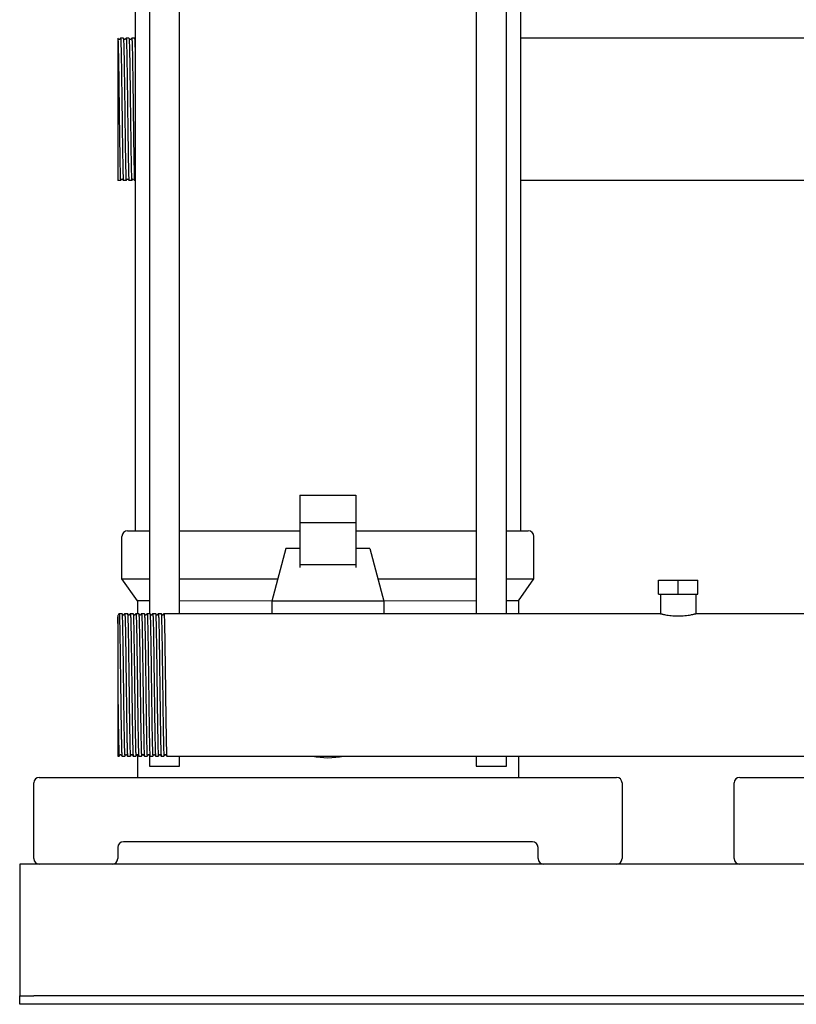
# Model space of a CAD drawing. Header units: millimetres. Extents: x 16 to 1414, y 11 to 1176.
# Tile 1 of 6: x 21 to 298, y 11 to 363. Entities that reach past the tile are written whole.
import ezdxf

# ---------------------------------------------------------------- set-up
doc = ezdxf.new("R2010")
doc.units = ezdxf.units.MM

msp = doc.modelspace()

# ---------------------------------------------------------------- linework, layer by layer
at = {"color": 7, "linetype": 'Continuous', "lineweight": 25}
for p, q in [((61.81, 498.41), (61.81, 180.41)), ((66.84, 498.41), (66.84, 150.81)), ((77.6, 150.81), (77.6, 498.41)), ((183.51, 498.41), (183.51, 150.81)), ((194.27, 150.81), (194.27, 498.41)), ((199.31, 498.41), (199.31, 180.41)), ((55.56, 356.21), (55.56, 305.42)), ((56.55, 356.21), (56.56, 356.21)), ((57.56, 356.21), (56.56, 356.21)), ((58.55, 356.21), (58.56, 356.21)), ((59.56, 356.21), (58.56, 356.21)), ((60.55, 356.21), (60.56, 356.21)), ((61.56, 356.21), (60.56, 356.21)), ((311.81, 356.21), (199.31, 356.21)), ((56.56, 305.41), (55.56, 305.41)), ((56.56, 305.41), (56.56, 305.42)), ((58.56, 305.41), (57.56, 305.41)), ((58.56, 305.41), (58.56, 305.42)), ((60.56, 305.41), (59.56, 305.41)), ((60.56, 305.41), (60.56, 305.42)), ((61.81, 305.41), (61.56, 305.41)), ((311.81, 305.41), (199.31, 305.41)), ((120.56, 193.1), (120.56, 183.22)), ((120.56, 193.1), (140.56, 193.1)), ((140.56, 193.1), (140.56, 183.22)), ((120.56, 183.22), (120.56, 168.2)), ((140.56, 183.22), (120.56, 183.22)), ((140.56, 183.22), (140.56, 168.2)), ((59.06, 180.41), (66.84, 180.41)), ((77.6, 180.41), (120.56, 180.41)), ((140.56, 180.41), (183.51, 180.41)), ((194.27, 180.41), (202.06, 180.41)), ((57.06, 163.27), (57.06, 178.41)), ((204.06, 163.27), (204.06, 178.41)), ((115.56, 174.06), (110.56, 155.31)), ((120.56, 174.06), (115.56, 174.06)), ((145.56, 174.06), (140.56, 174.06)), ((145.56, 174.06), (150.56, 155.31)), ((140.56, 168.2), (120.56, 168.2)), ((120.56, 168.2), (120.56, 167.25)), ((140.56, 168.2), (140.56, 167.25)), ((57.06, 163.27), (66.84, 163.27)), ((62.56, 155.41), (57.06, 163.27)), ((77.6, 163.27), (112.68, 163.27)), ((148.44, 163.27), (183.51, 163.27)), ((194.27, 163.27), (204.06, 163.27)), ((198.56, 155.41), (204.06, 163.27)), ((248.56, 157.81), (248.56, 162.81)), ((248.56, 162.81), (255.56, 162.81)), ((255.56, 157.81), (255.56, 162.81)), ((255.56, 162.81), (262.56, 162.81)), ((262.56, 157.81), (262.56, 162.81)), ((66.84, 155.41), (62.56, 155.41)), ((62.56, 155.41), (62.56, 150.81)), ((110.56, 155.31), (77.6, 155.41)), ((110.56, 155.31), (110.56, 150.81)), ((150.56, 155.31), (110.56, 155.31)), ((183.51, 155.41), (150.56, 155.31)), ((150.56, 155.31), (150.56, 150.81)), ((198.56, 155.41), (194.27, 155.41)), ((198.56, 155.41), (198.56, 150.81)), ((248.56, 157.81), (255.56, 157.81)), ((249.21, 157.81), (249.21, 150.81)), ((255.56, 157.81), (262.56, 157.81)), ((261.91, 157.81), (261.91, 150.81)), ((57.06, 150.81), (56.06, 150.81)), ((59.06, 150.81), (58.06, 150.81)), ((61.06, 150.81), (60.06, 150.81)), ((63.06, 150.81), (62.06, 150.81)), ((65.06, 150.81), (64.06, 150.81)), ((67.06, 150.81), (66.06, 150.81)), ((69.06, 150.81), (68.06, 150.81)), ((71.06, 150.81), (70.06, 150.81)), ((73.06, 150.81), (72.06, 150.81)), ((74.06, 150.81), (73.06, 150.81)), ((249.21, 150.81), (74.06, 150.81)), ((445.56, 150.81), (261.91, 150.81)), ((55.56, 125.3), (55.56, 100.01)), ((55.56, 100.01), (56.06, 100.01)), ((57.06, 100.01), (58.06, 100.01)), ((59.06, 100.01), (60.06, 100.01)), ((61.06, 100.01), (62.06, 100.01)), ((62.56, 100.54), (62.56, 92.41)), ((63.06, 100.01), (64.06, 100.01)), ((65.06, 100.01), (66.06, 100.01)), ((66.84, 100.3), (66.84, 96.41)), ((67.06, 100.01), (68.06, 100.01)), ((69.06, 100.01), (70.06, 100.01)), ((71.06, 100.01), (72.06, 100.01)), ((73.06, 100.01), (445.56, 100.01)), ((77.6, 96.41), (77.6, 100.01)), ((183.51, 100.01), (183.51, 96.41)), ((194.27, 96.41), (194.27, 100.01)), ((198.56, 100.01), (198.56, 92.41)), ((66.84, 96.41), (75.4, 96.41)), ((75.4, 96.41), (77.6, 96.41)), ((183.51, 96.41), (185.71, 96.41)), ((185.71, 96.41), (194.27, 96.41)), ((27.56, 92.41), (38.56, 92.41)), ((38.56, 92.41), (222.56, 92.41)), ((222.56, 92.41), (233.56, 92.41)), ((277.56, 92.41), (288.56, 92.41)), ((288.56, 92.41), (472.56, 92.41)), ((25.56, 63.41), (25.56, 90.41)), ((235.56, 90.41), (235.56, 63.41)), ((275.56, 63.41), (275.56, 90.41)), ((55.56, 67.41), (55.56, 63.41)), ((203.56, 69.41), (57.56, 69.41)), ((205.56, 63.41), (205.56, 67.41)), ((540.56, 61.41), (20.56, 61.41)), ((20.56, 61.41), (20.56, 56.41)), ((20.56, 56.41), (20.56, 16.41)), ((20.56, 16.41), (20.56, 14.41)), ((20.56, 11.41), (20.56, 14.41)), ((20.56, 14.41), (25.56, 14.41)), ((535.56, 14.41), (25.56, 14.41)), ((25.56, 11.41), (20.56, 11.41)), ((535.56, 11.41), (25.56, 11.41))]:
    msp.add_line(p, q, dxfattribs=at)
for centre, radius, start, end in [((59.06, 178.41), 2, 90, 180), ((202.06, 178.41), 2, 0, 90), ((130.56, 125.41), 26, 257.6671, 282.3329), ((27.56, 90.41), 2, 90, 180), ((233.56, 90.41), 2, 0, 90), ((277.56, 90.41), 2, 90, 180), ((57.56, 67.41), 2, 90, 180), ((203.56, 67.41), 2, 0, 90), ((27.56, 63.41), 2, 180, 270), ((53.56, 63.41), 2, 270, 0), ((207.56, 63.41), 2, 180, 270), ((233.56, 63.41), 2, 270, 0), ((277.56, 63.41), 2, 180, 270)]:
    msp.add_arc(centre, radius, start, end, dxfattribs=at)
for points, knots in [([(55.9, 355.76), (55.85, 355.84), (55.73, 355.99), (55.62, 356.14), (55.56, 356.21)], [0, 0, 0, 0, 0.5, 1, 1, 1, 1]), ([(55.56, 356.21), (55.58, 356.08), (55.62, 355.88), (55.68, 354.38), (55.74, 352.02), (55.81, 348.83), (55.87, 344.95), (55.93, 340.53), (55.99, 335.74), (56.06, 330.76), (56.12, 325.78), (56.18, 320.99), (56.24, 316.58), (56.3, 312.72), (56.37, 309.54), (56.43, 307.2), (56.49, 305.7), (56.53, 305.51), (56.56, 305.41)], [0, 0, 0, 0, 0.058376, 0.12058, 0.183561, 0.246763, 0.309066, 0.371852, 0.435109, 0.497621, 0.560164, 0.623424, 0.686185, 0.748506, 0.811717, 0.874678, 0.936888, 1, 1, 1, 1]), ([(56.21, 355.76), (56.16, 355.73), (56.06, 355.65), (55.96, 355.73), (55.9, 355.76)], [0, 0, 0, 0, 0.500004, 1, 1, 1, 1]), ([(56.55, 356.21), (56.49, 356.14), (56.38, 355.99), (56.27, 355.84), (56.21, 355.76)], [0, 0, 0, 0, 0.5, 1, 1, 1, 1]), ([(56.56, 356.21), (56.58, 356.21), (56.6, 356.05), (56.63, 355.56), (56.64, 355.36), (56.66, 355), (56.66, 354.87), (56.67, 354.6), (56.68, 354.45), (56.7, 353.66), (56.72, 352.87), (56.77, 351.01), (56.79, 349.94), (56.82, 348.17), (56.83, 347.55), (56.85, 346.28), (56.86, 345.62), (56.89, 343.57), (56.91, 342.1), (56.95, 339), (56.98, 337.39), (57.02, 334.11), (57.04, 332.45), (57.08, 329.18), (57.1, 327.52), (57.14, 324.24), (57.16, 322.63), (57.2, 319.53), (57.23, 318.06), (57.26, 316.01), (57.27, 315.35), (57.29, 314.08), (57.3, 313.46), (57.33, 311.69), (57.35, 310.62), (57.39, 308.76), (57.41, 307.97), (57.44, 307.18), (57.44, 307.03), (57.45, 306.76), (57.46, 306.63), (57.47, 306.27), (57.48, 306.07), (57.52, 305.58), (57.54, 305.41), (57.56, 305.41)], [0, 0, 0, 0, 0.0625, 0.0625, 0.09375, 0.09375, 0.109375, 0.109375, 0.125, 0.125, 0.1875, 0.1875, 0.25, 0.25, 0.28125, 0.28125, 0.3125, 0.3125, 0.375, 0.375, 0.4375, 0.4375, 0.5, 0.5, 0.5625, 0.5625, 0.625, 0.625, 0.6875, 0.6875, 0.71875, 0.71875, 0.75, 0.75, 0.8125, 0.8125, 0.875, 0.875, 0.890625, 0.890625, 0.90625, 0.90625, 0.9375, 0.9375, 1, 1, 1, 1]), ([(57.9, 355.76), (57.85, 355.84), (57.73, 355.99), (57.62, 356.14), (57.56, 356.21)], [0, 0, 0, 0, 0.5, 1, 1, 1, 1]), ([(57.56, 356.21), (57.58, 356.08), (57.62, 355.9), (57.68, 354.42), (57.74, 352.08), (57.81, 348.89), (57.87, 345.02), (57.93, 340.6), (57.99, 335.8), (58.06, 330.81), (58.12, 325.83), (58.18, 321.03), (58.24, 316.61), (58.3, 312.74), (58.37, 309.55), (58.43, 307.21), (58.49, 305.7), (58.53, 305.51), (58.56, 305.41)], [0, 0, 0, 0, 0.057906, 0.120147, 0.183143, 0.246383, 0.308731, 0.371532, 0.434822, 0.497382, 0.559941, 0.623231, 0.686032, 0.74838, 0.81162, 0.874616, 0.936857, 1, 1, 1, 1]), ([(58.21, 355.77), (58.16, 355.73), (58.06, 355.65), (57.96, 355.73), (57.9, 355.76)], [0, 0, 0, 0, 0.500004, 1, 1, 1, 1]), ([(58.55, 356.21), (58.5, 356.14), (58.38, 355.99), (58.27, 355.84), (58.21, 355.77)], [0, 0, 0, 0, 0.5, 1, 1, 1, 1]), ([(58.56, 356.21), (58.58, 356.21), (58.6, 356.05), (58.63, 355.56), (58.64, 355.36), (58.66, 355), (58.66, 354.87), (58.67, 354.6), (58.68, 354.45), (58.7, 353.66), (58.72, 352.87), (58.77, 351.01), (58.79, 349.94), (58.82, 348.17), (58.83, 347.55), (58.85, 346.28), (58.86, 345.62), (58.89, 343.57), (58.91, 342.1), (58.95, 339), (58.98, 337.39), (59.02, 334.11), (59.04, 332.45), (59.08, 329.18), (59.1, 327.52), (59.14, 324.24), (59.16, 322.63), (59.2, 319.53), (59.23, 318.06), (59.26, 316.01), (59.27, 315.35), (59.29, 314.08), (59.3, 313.46), (59.33, 311.69), (59.35, 310.62), (59.39, 308.76), (59.41, 307.97), (59.44, 307.18), (59.44, 307.03), (59.45, 306.76), (59.46, 306.63), (59.47, 306.27), (59.48, 306.07), (59.52, 305.58), (59.54, 305.41), (59.56, 305.41)], [0, 0, 0, 0, 0.0625, 0.0625, 0.09375, 0.09375, 0.109375, 0.109375, 0.125, 0.125, 0.1875, 0.1875, 0.25, 0.25, 0.28125, 0.28125, 0.3125, 0.3125, 0.375, 0.375, 0.4375, 0.4375, 0.5, 0.5, 0.5625, 0.5625, 0.625, 0.625, 0.6875, 0.6875, 0.71875, 0.71875, 0.75, 0.75, 0.8125, 0.8125, 0.875, 0.875, 0.890625, 0.890625, 0.90625, 0.90625, 0.9375, 0.9375, 1, 1, 1, 1]), ([(59.9, 355.76), (59.85, 355.84), (59.73, 355.99), (59.62, 356.14), (59.56, 356.21)], [0, 0, 0, 0, 0.5, 1, 1, 1, 1]), ([(59.56, 356.21), (59.58, 356.09), (59.62, 355.9), (59.68, 354.42), (59.74, 352.08), (59.81, 348.89), (59.87, 345.02), (59.93, 340.6), (59.99, 335.8), (60.06, 330.81), (60.12, 325.83), (60.18, 321.03), (60.24, 316.61), (60.3, 312.74), (60.37, 309.55), (60.43, 307.21), (60.49, 305.7), (60.53, 305.51), (60.56, 305.41)], [0, 0, 0, 0, 0.05867, 0.12086, 0.183805, 0.246994, 0.309291, 0.372042, 0.43528, 0.497789, 0.560298, 0.623537, 0.686287, 0.748584, 0.811773, 0.874718, 0.936909, 1, 1, 1, 1]), ([(60.21, 355.77), (60.16, 355.73), (60.06, 355.65), (59.95, 355.73), (59.9, 355.76)], [0, 0, 0, 0, 0.500003, 1, 1, 1, 1]), ([(60.55, 356.21), (60.5, 356.14), (60.38, 355.99), (60.27, 355.84), (60.21, 355.77)], [0, 0, 0, 0, 0.5000004, 1, 1, 1, 1]), ([(60.56, 356.21), (60.58, 356.21), (60.6, 356.05), (60.63, 355.56), (60.64, 355.36), (60.66, 355), (60.66, 354.87), (60.67, 354.6), (60.68, 354.45), (60.7, 353.66), (60.72, 352.87), (60.77, 351.01), (60.79, 349.94), (60.82, 348.17), (60.83, 347.55), (60.85, 346.28), (60.86, 345.62), (60.89, 343.57), (60.91, 342.1), (60.95, 339), (60.98, 337.39), (61.02, 334.11), (61.04, 332.45), (61.08, 329.18), (61.1, 327.52), (61.14, 324.24), (61.16, 322.63), (61.2, 319.53), (61.23, 318.06), (61.26, 316.01), (61.27, 315.35), (61.29, 314.08), (61.3, 313.46), (61.33, 311.69), (61.35, 310.62), (61.39, 308.76), (61.41, 307.97), (61.44, 307.18), (61.44, 307.03), (61.45, 306.76), (61.46, 306.63), (61.47, 306.27), (61.48, 306.07), (61.52, 305.58), (61.54, 305.41), (61.56, 305.41)], [0, 0, 0, 0, 0.0625, 0.0625, 0.09375, 0.09375, 0.109375, 0.109375, 0.125, 0.125, 0.1875, 0.1875, 0.25, 0.25, 0.28125, 0.28125, 0.3125, 0.3125, 0.375, 0.375, 0.4375, 0.4375, 0.5, 0.5, 0.5625, 0.5625, 0.625, 0.625, 0.6875, 0.6875, 0.71875, 0.71875, 0.75, 0.75, 0.8125, 0.8125, 0.875, 0.875, 0.890625, 0.890625, 0.90625, 0.90625, 0.9375, 0.9375, 1, 1, 1, 1]), ([(61.81, 355.89), (61.78, 355.92), (61.7, 356.03), (61.62, 356.14), (61.56, 356.21)], [0, 0, 0, 0, 0.302928, 1, 1, 1, 1]), ([(61.56, 356.21), (61.58, 356.08), (61.62, 355.89), (61.68, 354.43), (61.74, 352.03), (61.79, 350.04), (61.81, 348.74), (61.81, 348.72)], [0, 0, 0, 0, 0.2337622, 0.4860581, 0.7414131, 0.9977612, 1, 1, 1, 1]), ([(56.56, 305.42), (56.62, 305.49), (56.73, 305.64), (56.85, 305.79), (56.9, 305.87)], [0, 0, 0, 0, 0.5, 1, 1, 1, 1]), ([(56.9, 305.87), (56.96, 305.9), (57.06, 305.98), (57.16, 305.9), (57.21, 305.86)], [0, 0, 0, 0, 0.499996, 1, 1, 1, 1]), ([(57.21, 305.86), (57.27, 305.79), (57.38, 305.64), (57.5, 305.49), (57.55, 305.42)], [0, 0, 0, 0, 0.5, 1, 1, 1, 1]), ([(58.56, 305.42), (58.62, 305.49), (58.73, 305.64), (58.85, 305.79), (58.9, 305.86)], [0, 0, 0, 0, 0.5, 1, 1, 1, 1]), ([(58.9, 305.86), (58.95, 305.9), (59.06, 305.98), (59.16, 305.9), (59.21, 305.86)], [0, 0, 0, 0, 0.499997, 1, 1, 1, 1]), ([(59.21, 305.86), (59.27, 305.79), (59.38, 305.64), (59.5, 305.49), (59.55, 305.42)], [0, 0, 0, 0, 0.5, 1, 1, 1, 1]), ([(60.56, 305.42), (60.62, 305.49), (60.73, 305.64), (60.85, 305.79), (60.9, 305.86)], [0, 0, 0, 0, 0.5, 1, 1, 1, 1]), ([(60.9, 305.86), (60.95, 305.9), (61.06, 305.98), (61.16, 305.9), (61.21, 305.86)], [0, 0, 0, 0, 0.499997, 1, 1, 1, 1]), ([(61.21, 305.86), (61.27, 305.79), (61.38, 305.64), (61.5, 305.49), (61.55, 305.42)], [0, 0, 0, 0, 0.5, 1, 1, 1, 1]), ([(55.56, 147.36), (55.58, 148.12), (55.63, 149.63), (55.68, 150.46), (55.71, 150.31), (55.71, 150.29)], [0, 0, 0, 0, 0.466861, 0.931559, 1, 1, 1, 1]), ([(55.56, 150.27), (55.56, 150.23), (55.56, 150.16), (55.56, 149.59), (55.56, 148.7), (55.56, 147.8), (55.56, 147.36)], [0, 0, 0, 0, 0.224868, 0.483345, 0.740483, 1, 1, 1, 1]), ([(56.05, 150.81), (56, 150.74), (55.88, 150.59), (55.77, 150.44), (55.71, 150.36)], [0, 0, 0, 0, 0.5, 1, 1, 1, 1]), ([(56.05, 150.81), (56.05, 150.79), (56.08, 150.98), (56.12, 150.42), (56.18, 149.05), (56.25, 146.66), (56.31, 143.49), (56.37, 139.62), (56.43, 135.2), (56.49, 130.4), (56.54, 127.09), (56.56, 125.41)], [0, 0, 0, 0, 0.010034, 0.133252, 0.257909, 0.381604, 0.504404, 0.628964, 0.753042, 0.875633, 1, 1, 1, 1]), ([(57.4, 150.36), (57.35, 150.44), (57.23, 150.59), (57.12, 150.74), (57.06, 150.81)], [0, 0, 0, 0, 0.4999996, 1, 1, 1, 1]), ([(57.06, 150.81), (57.08, 150.69), (57.12, 150.5), (57.18, 149.02), (57.24, 146.67), (57.3, 143.49), (57.37, 139.62), (57.43, 135.2), (57.49, 130.4), (57.53, 127.09), (57.56, 125.41)], [0, 0, 0, 0, 0.115499, 0.24271, 0.368937, 0.494253, 0.621365, 0.747984, 0.873086, 1, 1, 1, 1]), ([(57.71, 150.36), (57.66, 150.33), (57.56, 150.25), (57.45, 150.33), (57.4, 150.36)], [0, 0, 0, 0, 0.5000003, 1, 1, 1, 1]), ([(58.05, 150.81), (58, 150.74), (57.88, 150.59), (57.77, 150.44), (57.71, 150.36)], [0, 0, 0, 0, 0.5, 1, 1, 1, 1]), ([(58.05, 150.81), (58.05, 150.79), (58.08, 150.98), (58.12, 150.42), (58.18, 149.05), (58.25, 146.66), (58.31, 143.49), (58.37, 139.62), (58.43, 135.2), (58.49, 130.4), (58.54, 127.09), (58.56, 125.41)], [0, 0, 0, 0, 0.010039, 0.133256, 0.257913, 0.381607, 0.504407, 0.628966, 0.753043, 0.875634, 1, 1, 1, 1]), ([(59.4, 150.36), (59.35, 150.44), (59.23, 150.59), (59.12, 150.74), (59.06, 150.81)], [0, 0, 0, 0, 0.5, 1, 1, 1, 1]), ([(59.06, 150.81), (59.08, 150.69), (59.12, 150.5), (59.18, 149.02), (59.24, 146.67), (59.3, 143.49), (59.37, 139.62), (59.43, 135.2), (59.49, 130.4), (59.53, 127.09), (59.56, 125.41)], [0, 0, 0, 0, 0.115492, 0.242704, 0.368933, 0.494249, 0.621362, 0.747982, 0.873085, 1, 1, 1, 1]), ([(59.71, 150.36), (59.66, 150.33), (59.56, 150.25), (59.45, 150.33), (59.4, 150.36)], [0, 0, 0, 0, 0.5, 1, 1, 1, 1]), ([(60.05, 150.81), (60, 150.74), (59.88, 150.59), (59.77, 150.44), (59.71, 150.36)], [0, 0, 0, 0, 0.5, 1, 1, 1, 1]), ([(60.05, 150.81), (60.05, 150.79), (60.08, 150.98), (60.12, 150.42), (60.18, 149.05), (60.25, 146.66), (60.31, 143.49), (60.37, 139.62), (60.43, 135.2), (60.49, 130.4), (60.54, 127.09), (60.56, 125.41)], [0, 0, 0, 0, 0.010054, 0.13327, 0.257924, 0.381616, 0.504414, 0.628972, 0.753047, 0.875636, 1, 1, 1, 1]), ([(61.4, 150.36), (61.35, 150.44), (61.23, 150.59), (61.12, 150.74), (61.06, 150.81)], [0, 0, 0, 0, 0.5, 1, 1, 1, 1]), ([(61.06, 150.81), (61.08, 150.69), (61.12, 150.5), (61.18, 149.02), (61.24, 146.67), (61.3, 143.49), (61.37, 139.62), (61.43, 135.2), (61.49, 130.4), (61.53, 127.09), (61.56, 125.41)], [0, 0, 0, 0, 0.115478, 0.242692, 0.368923, 0.494241, 0.621356, 0.747978, 0.873083, 1, 1, 1, 1]), ([(61.71, 150.36), (61.66, 150.33), (61.56, 150.25), (61.45, 150.33), (61.4, 150.36)], [0, 0, 0, 0, 0.5, 1, 1, 1, 1]), ([(62.05, 150.81), (62, 150.74), (61.88, 150.59), (61.77, 150.44), (61.71, 150.36)], [0, 0, 0, 0, 0.5, 1, 1, 1, 1]), ([(62.05, 150.81), (62.05, 150.79), (62.08, 150.98), (62.12, 150.42), (62.18, 149.05), (62.25, 146.66), (62.31, 143.49), (62.37, 139.62), (62.43, 135.2), (62.49, 130.4), (62.54, 127.09), (62.56, 125.41)], [0, 0, 0, 0, 0.010016, 0.133237, 0.257896, 0.381593, 0.504395, 0.628958, 0.753038, 0.875631, 1, 1, 1, 1]), ([(63.4, 150.36), (63.35, 150.44), (63.23, 150.59), (63.12, 150.74), (63.06, 150.81)], [0, 0, 0, 0, 0.5, 1, 1, 1, 1]), ([(63.06, 150.81), (63.08, 150.69), (63.12, 150.5), (63.18, 149.02), (63.24, 146.67), (63.3, 143.49), (63.37, 139.62), (63.43, 135.2), (63.49, 130.4), (63.53, 127.09), (63.56, 125.41)], [0, 0, 0, 0, 0.115506, 0.242716, 0.368943, 0.494257, 0.621368, 0.747986, 0.873087, 1, 1, 1, 1]), ([(63.71, 150.36), (63.66, 150.33), (63.56, 150.25), (63.45, 150.33), (63.4, 150.36)], [0, 0, 0, 0, 0.5000001, 1, 1, 1, 1]), ([(64.05, 150.81), (64, 150.74), (63.88, 150.59), (63.77, 150.44), (63.71, 150.36)], [0, 0, 0, 0, 0.5, 1, 1, 1, 1]), ([(64.05, 150.81), (64.05, 150.79), (64.08, 150.98), (64.12, 150.42), (64.18, 149.05), (64.25, 146.66), (64.31, 143.49), (64.37, 139.62), (64.43, 135.2), (64.49, 130.4), (64.54, 127.09), (64.56, 125.41)], [0, 0, 0, 0, 0.010033, 0.133252, 0.257909, 0.381603, 0.504404, 0.628964, 0.753042, 0.875633, 1, 1, 1, 1]), ([(65.4, 150.36), (65.35, 150.44), (65.23, 150.59), (65.12, 150.74), (65.06, 150.81)], [0, 0, 0, 0, 0.5, 1, 1, 1, 1]), ([(65.06, 150.81), (65.08, 150.69), (65.12, 150.5), (65.18, 149.02), (65.24, 146.67), (65.3, 143.49), (65.37, 139.62), (65.43, 135.2), (65.49, 130.4), (65.53, 127.09), (65.56, 125.41)], [0, 0, 0, 0, 0.115499, 0.242709, 0.368937, 0.494253, 0.621365, 0.747984, 0.873086, 1, 1, 1, 1]), ([(65.71, 150.36), (65.66, 150.33), (65.56, 150.25), (65.45, 150.33), (65.4, 150.36)], [0, 0, 0, 0, 0.5000001, 1, 1, 1, 1]), ([(66.05, 150.81), (66, 150.74), (65.88, 150.59), (65.77, 150.44), (65.71, 150.36)], [0, 0, 0, 0, 0.5, 1, 1, 1, 1]), ([(66.05, 150.81), (66.05, 150.79), (66.08, 150.98), (66.12, 150.42), (66.18, 149.05), (66.25, 146.66), (66.31, 143.49), (66.37, 139.62), (66.43, 135.2), (66.49, 130.4), (66.54, 127.09), (66.56, 125.41)], [0, 0, 0, 0, 0.010038, 0.133256, 0.257912, 0.381606, 0.504406, 0.628966, 0.753043, 0.875634, 1, 1, 1, 1]), ([(67.4, 150.36), (67.35, 150.44), (67.23, 150.59), (67.12, 150.74), (67.06, 150.81)], [0, 0, 0, 0, 0.5, 1, 1, 1, 1]), ([(67.06, 150.81), (67.08, 150.69), (67.12, 150.5), (67.18, 149.02), (67.24, 146.67), (67.3, 143.49), (67.37, 139.62), (67.43, 135.2), (67.49, 130.4), (67.53, 127.09), (67.56, 125.41)], [0, 0, 0, 0, 0.115489, 0.242701, 0.368931, 0.494248, 0.621361, 0.747981, 0.873085, 1, 1, 1, 1]), ([(67.71, 150.36), (67.66, 150.33), (67.56, 150.25), (67.45, 150.33), (67.4, 150.36)], [0, 0, 0, 0, 0.5, 1, 1, 1, 1]), ([(68.05, 150.81), (68, 150.74), (67.88, 150.59), (67.77, 150.44), (67.71, 150.36)], [0, 0, 0, 0, 0.5, 1, 1, 1, 1]), ([(68.05, 150.81), (68.05, 150.79), (68.08, 150.98), (68.12, 150.42), (68.18, 149.05), (68.25, 146.66), (68.31, 143.49), (68.37, 139.62), (68.43, 135.2), (68.49, 130.4), (68.54, 127.09), (68.56, 125.41)], [0, 0, 0, 0, 0.0100527, 0.1332687, 0.2579235, 0.3816154, 0.5044137, 0.6289715, 0.7530468, 0.8756357, 1, 1, 1, 1]), ([(69.4, 150.36), (69.35, 150.44), (69.23, 150.59), (69.12, 150.74), (69.06, 150.81)], [0, 0, 0, 0, 0.5, 1, 1, 1, 1]), ([(69.06, 150.81), (69.08, 150.69), (69.12, 150.5), (69.18, 149.02), (69.24, 146.67), (69.3, 143.49), (69.37, 139.62), (69.43, 135.2), (69.49, 130.4), (69.53, 127.09), (69.56, 125.41)], [0, 0, 0, 0, 0.115519, 0.242727, 0.368952, 0.494265, 0.621373, 0.74799, 0.873089, 1, 1, 1, 1]), ([(69.71, 150.36), (69.66, 150.33), (69.56, 150.25), (69.45, 150.33), (69.4, 150.36)], [0, 0, 0, 0, 0.5, 1, 1, 1, 1]), ([(70.05, 150.81), (70, 150.74), (69.88, 150.59), (69.77, 150.44), (69.71, 150.36)], [0, 0, 0, 0, 0.5, 1, 1, 1, 1]), ([(70.05, 150.81), (70.05, 150.79), (70.08, 150.98), (70.12, 150.42), (70.18, 149.05), (70.25, 146.66), (70.31, 143.49), (70.37, 139.62), (70.43, 135.2), (70.49, 130.4), (70.54, 127.09), (70.56, 125.41)], [0, 0, 0, 0, 0.0100149, 0.1332357, 0.2578952, 0.3815918, 0.5043948, 0.6289573, 0.7530373, 0.8756309, 1, 1, 1, 1]), ([(71.4, 150.36), (71.35, 150.44), (71.23, 150.59), (71.12, 150.74), (71.06, 150.81)], [0, 0, 0, 0, 0.5, 1, 1, 1, 1]), ([(71.06, 150.81), (71.08, 150.69), (71.12, 150.5), (71.18, 149.02), (71.24, 146.67), (71.3, 143.49), (71.37, 139.62), (71.43, 135.2), (71.49, 130.4), (71.53, 127.09), (71.56, 125.41)], [0, 0, 0, 0, 0.115504, 0.242714, 0.368941, 0.494256, 0.621367, 0.747985, 0.873087, 1, 1, 1, 1]), ([(71.71, 150.36), (71.66, 150.33), (71.56, 150.25), (71.45, 150.33), (71.4, 150.36)], [0, 0, 0, 0, 0.5, 1, 1, 1, 1]), ([(72.05, 150.81), (72, 150.74), (71.88, 150.59), (71.77, 150.44), (71.71, 150.36)], [0, 0, 0, 0, 0.5, 1, 1, 1, 1]), ([(72.05, 150.81), (72.05, 150.79), (72.08, 150.98), (72.12, 150.42), (72.18, 149.05), (72.25, 146.66), (72.31, 143.49), (72.37, 139.62), (72.43, 135.2), (72.49, 130.4), (72.54, 127.09), (72.56, 125.41)], [0, 0, 0, 0, 0.010032, 0.133251, 0.257908, 0.381603, 0.504404, 0.628964, 0.753042, 0.875633, 1, 1, 1, 1]), ([(249.21, 150.81), (249.21, 150.81), (249.21, 150.81), (249.22, 150.81), (249.25, 150.8), (249.28, 150.8), (249.35, 150.78), (249.47, 150.75), (249.68, 150.7), (249.95, 150.64), (250.37, 150.55), (251.04, 150.41), (252, 150.26), (253.1, 150.12), (254.3, 150.03), (255.56, 150), (256.81, 150.03), (258.01, 150.12), (259.11, 150.26), (259.94, 150.39), (260.49, 150.5), (260.86, 150.57), (261.17, 150.64), (261.42, 150.7), (261.61, 150.74), (261.74, 150.77), (261.84, 150.8), (261.9, 150.81), (261.9, 150.81), (261.91, 150.81)], [0, 0, 0, 0, 0.012373, 0.024809, 0.037311, 0.049879, 0.062515, 0.093171, 0.125197, 0.154899, 0.187569, 0.250194, 0.312569, 0.375028, 0.437563, 0.499834, 0.562464, 0.62479, 0.687355, 0.749903, 0.78582, 0.812296, 0.845144, 0.874998, 0.901097, 0.926639, 0.951632, 0.976083, 1, 1, 1, 1]), ([(55.56, 147.36), (55.56, 147.28), (55.56, 147.13), (55.56, 146.89), (55.56, 146.64), (55.56, 146.39), (55.56, 146.13), (55.56, 145.86), (55.56, 145.37), (55.56, 144.59), (55.56, 143.52), (55.56, 142.3), (55.56, 140.86), (55.56, 139.44), (55.56, 137.98), (55.56, 136.7), (55.56, 135.17), (55.56, 133.63), (55.56, 132.44), (55.56, 131.65), (55.56, 131.25), (55.56, 130.77), (55.56, 130.22), (55.56, 129.6), (55.56, 128.89), (55.56, 128.1), (55.56, 127.24), (55.56, 126.3), (55.56, 125.64), (55.56, 125.3)], [0, 0, 0, 0, 0.018134, 0.036183, 0.054142, 0.07201, 0.089783, 0.107458, 0.125036, 0.184557, 0.249975, 0.305819, 0.374917, 0.462262, 0.499826, 0.56658, 0.624795, 0.686793, 0.749784, 0.762323, 0.777597, 0.795623, 0.816416, 0.839994, 0.866371, 0.895558, 0.927561, 0.962379, 1, 1, 1, 1]), ([(55.56, 125.3), (55.58, 123.63), (55.62, 120.32), (55.68, 115.54), (55.74, 111.14), (55.81, 107.28), (55.87, 104.12), (55.93, 101.75), (55.99, 100.4), (56.04, 99.85), (56.06, 100.04), (56.06, 100.02)], [0, 0, 0, 0, 0.124519, 0.247276, 0.371565, 0.496292, 0.619244, 0.743149, 0.867983, 0.991348, 1, 1, 1, 1]), ([(56.56, 125.41), (56.58, 123.74), (56.6, 122.06), (56.63, 119.62), (56.64, 118.82), (56.66, 117.64), (56.66, 117.25), (56.67, 116.48), (56.68, 116.1), (56.7, 114.19), (56.72, 112.7), (56.77, 109.92), (56.79, 108.61), (56.82, 106.85), (56.83, 106.29), (56.85, 105.25), (56.86, 104.76), (56.89, 103.39), (56.91, 102.6), (56.95, 101.31), (56.98, 100.82), (57.02, 100.17), (57.04, 100.01), (57.06, 100.01)], [0, 0, 0, 0, 0.125, 0.125, 0.1875, 0.1875, 0.21875, 0.21875, 0.25, 0.25, 0.375, 0.375, 0.5, 0.5, 0.5625, 0.5625, 0.625, 0.625, 0.75, 0.75, 0.875, 0.875, 1, 1, 1, 1]), ([(57.56, 125.41), (57.58, 123.74), (57.62, 120.43), (57.68, 115.63), (57.74, 111.21), (57.81, 107.34), (57.87, 104.17), (57.93, 101.78), (57.99, 100.41), (58.04, 99.85), (58.06, 100.04), (58.06, 100.02)], [0, 0, 0, 0, 0.124366, 0.246957, 0.371034, 0.495593, 0.618394, 0.742087, 0.866744, 0.989962, 1, 1, 1, 1]), ([(58.56, 125.41), (58.58, 123.74), (58.6, 122.06), (58.63, 119.62), (58.64, 118.82), (58.66, 117.64), (58.66, 117.25), (58.67, 116.48), (58.68, 116.1), (58.7, 114.19), (58.72, 112.7), (58.77, 109.92), (58.79, 108.61), (58.82, 106.85), (58.83, 106.29), (58.85, 105.25), (58.86, 104.76), (58.89, 103.39), (58.91, 102.6), (58.95, 101.31), (58.98, 100.82), (59.02, 100.17), (59.04, 100.01), (59.06, 100.01)], [0, 0, 0, 0, 0.125, 0.125, 0.1875, 0.1875, 0.21875, 0.21875, 0.25, 0.25, 0.375, 0.375, 0.5, 0.5, 0.5625, 0.5625, 0.625, 0.625, 0.75, 0.75, 0.875, 0.875, 1, 1, 1, 1]), ([(59.56, 125.41), (59.58, 123.74), (59.62, 120.43), (59.68, 115.63), (59.74, 111.21), (59.81, 107.34), (59.87, 104.17), (59.93, 101.78), (59.99, 100.41), (60.04, 99.85), (60.06, 100.04), (60.06, 100.02)], [0, 0, 0, 0, 0.124364, 0.246953, 0.371028, 0.495586, 0.618384, 0.742076, 0.866731, 0.989947, 1, 1, 1, 1]), ([(60.56, 125.41), (60.58, 123.74), (60.6, 122.06), (60.63, 119.62), (60.64, 118.82), (60.66, 117.64), (60.66, 117.25), (60.67, 116.48), (60.68, 116.1), (60.7, 114.19), (60.72, 112.7), (60.77, 109.92), (60.79, 108.61), (60.82, 106.85), (60.83, 106.29), (60.85, 105.25), (60.86, 104.76), (60.89, 103.39), (60.91, 102.6), (60.95, 101.31), (60.98, 100.82), (61.02, 100.17), (61.04, 100.01), (61.06, 100.01)], [0, 0, 0, 0, 0.125, 0.125, 0.1875, 0.1875, 0.21875, 0.21875, 0.25, 0.25, 0.375, 0.375, 0.5, 0.5, 0.5625, 0.5625, 0.625, 0.625, 0.75, 0.75, 0.875, 0.875, 1, 1, 1, 1]), ([(61.56, 125.41), (61.58, 123.74), (61.62, 120.43), (61.68, 115.63), (61.74, 111.21), (61.81, 107.34), (61.87, 104.17), (61.93, 101.78), (61.99, 100.41), (62.04, 99.85), (62.06, 100.04), (62.06, 100.02)], [0, 0, 0, 0, 0.124368, 0.246961, 0.371041, 0.495602, 0.618405, 0.742101, 0.866759, 0.989979, 1, 1, 1, 1]), ([(62.56, 125.41), (62.58, 123.74), (62.6, 122.06), (62.63, 119.62), (62.64, 118.82), (62.66, 117.64), (62.66, 117.25), (62.67, 116.48), (62.68, 116.1), (62.7, 114.19), (62.72, 112.7), (62.77, 109.92), (62.79, 108.61), (62.82, 106.85), (62.83, 106.29), (62.85, 105.25), (62.86, 104.76), (62.89, 103.39), (62.91, 102.6), (62.95, 101.31), (62.98, 100.82), (63.02, 100.17), (63.04, 100.01), (63.06, 100.01)], [0, 0, 0, 0, 0.125, 0.125, 0.1875, 0.1875, 0.21875, 0.21875, 0.25, 0.25, 0.375, 0.375, 0.5, 0.5, 0.5625, 0.5625, 0.625, 0.625, 0.75, 0.75, 0.875, 0.875, 1, 1, 1, 1]), ([(63.56, 125.41), (63.58, 123.74), (63.62, 120.43), (63.68, 115.63), (63.74, 111.21), (63.81, 107.34), (63.87, 104.17), (63.93, 101.78), (63.99, 100.41), (64.04, 99.85), (64.06, 100.04), (64.06, 100.02)], [0, 0, 0, 0, 0.124366, 0.246957, 0.371035, 0.495595, 0.618395, 0.742089, 0.866746, 0.989964, 1, 1, 1, 1]), ([(64.56, 125.41), (64.58, 123.74), (64.6, 122.06), (64.63, 119.62), (64.64, 118.82), (64.66, 117.64), (64.66, 117.25), (64.67, 116.48), (64.68, 116.1), (64.7, 114.19), (64.72, 112.7), (64.77, 109.92), (64.79, 108.61), (64.82, 106.85), (64.83, 106.29), (64.85, 105.25), (64.86, 104.76), (64.89, 103.39), (64.91, 102.6), (64.95, 101.31), (64.98, 100.82), (65.02, 100.17), (65.04, 100.01), (65.06, 100.01)], [0, 0, 0, 0, 0.125, 0.125, 0.1875, 0.1875, 0.21875, 0.21875, 0.25, 0.25, 0.375, 0.375, 0.5, 0.5, 0.5625, 0.5625, 0.625, 0.625, 0.75, 0.75, 0.875, 0.875, 1, 1, 1, 1]), ([(65.56, 125.41), (65.58, 123.74), (65.62, 120.43), (65.68, 115.63), (65.74, 111.21), (65.81, 107.34), (65.87, 104.17), (65.93, 101.78), (65.99, 100.41), (66.04, 99.85), (66.06, 100.04), (66.06, 100.02)], [0, 0, 0, 0, 0.124366, 0.246956, 0.371033, 0.495592, 0.618392, 0.742086, 0.866742, 0.98996, 1, 1, 1, 1]), ([(66.56, 125.41), (66.58, 123.74), (66.6, 122.06), (66.63, 119.62), (66.64, 118.82), (66.66, 117.64), (66.66, 117.25), (66.67, 116.48), (66.68, 116.1), (66.7, 114.19), (66.72, 112.7), (66.77, 109.92), (66.79, 108.61), (66.82, 106.85), (66.83, 106.29), (66.85, 105.25), (66.86, 104.76), (66.89, 103.39), (66.91, 102.6), (66.95, 101.31), (66.98, 100.82), (67.02, 100.17), (67.04, 100.01), (67.06, 100.01)], [0, 0, 0, 0, 0.125, 0.125, 0.1875, 0.1875, 0.21875, 0.21875, 0.25, 0.25, 0.375, 0.375, 0.5, 0.5, 0.5625, 0.5625, 0.625, 0.625, 0.75, 0.75, 0.875, 0.875, 1, 1, 1, 1]), ([(67.56, 125.41), (67.58, 123.74), (67.62, 120.43), (67.68, 115.63), (67.74, 111.21), (67.81, 107.34), (67.87, 104.17), (67.93, 101.78), (67.99, 100.41), (68.04, 99.85), (68.06, 100.04), (68.06, 100.02)], [0, 0, 0, 0, 0.124364, 0.246952, 0.371027, 0.495584, 0.618382, 0.742074, 0.866728, 0.989944, 1, 1, 1, 1]), ([(68.56, 125.41), (68.58, 123.74), (68.6, 122.06), (68.63, 119.62), (68.64, 118.82), (68.66, 117.64), (68.66, 117.25), (68.67, 116.48), (68.68, 116.1), (68.7, 114.19), (68.72, 112.7), (68.77, 109.92), (68.79, 108.61), (68.82, 106.85), (68.83, 106.29), (68.85, 105.25), (68.86, 104.76), (68.89, 103.39), (68.91, 102.6), (68.95, 101.31), (68.98, 100.82), (69.02, 100.17), (69.04, 100.01), (69.06, 100.01)], [0, 0, 0, 0, 0.125, 0.125, 0.1875, 0.1875, 0.21875, 0.21875, 0.25, 0.25, 0.375, 0.375, 0.5, 0.5, 0.5625, 0.5625, 0.625, 0.625, 0.75, 0.75, 0.875, 0.875, 1, 1, 1, 1]), ([(69.56, 125.41), (69.58, 123.74), (69.62, 120.43), (69.68, 115.63), (69.74, 111.21), (69.81, 107.34), (69.87, 104.17), (69.93, 101.78), (69.99, 100.41), (70.04, 99.85), (70.06, 100.04), (70.06, 100.02)], [0, 0, 0, 0, 0.124368, 0.24696, 0.371039, 0.495601, 0.618402, 0.742098, 0.866756, 0.989976, 1, 1, 1, 1]), ([(70.56, 125.41), (70.58, 123.74), (70.6, 122.06), (70.63, 119.62), (70.64, 118.82), (70.66, 117.64), (70.66, 117.25), (70.67, 116.48), (70.68, 116.1), (70.7, 114.19), (70.72, 112.7), (70.77, 109.92), (70.79, 108.61), (70.82, 106.85), (70.83, 106.29), (70.85, 105.25), (70.86, 104.76), (70.89, 103.39), (70.91, 102.6), (70.95, 101.31), (70.98, 100.82), (71.02, 100.17), (71.04, 100.01), (71.06, 100.01)], [0, 0, 0, 0, 0.125, 0.125, 0.1875, 0.1875, 0.21875, 0.21875, 0.25, 0.25, 0.375, 0.375, 0.5, 0.5, 0.5625, 0.5625, 0.625, 0.625, 0.75, 0.75, 0.875, 0.875, 1, 1, 1, 1]), ([(71.56, 125.41), (71.58, 123.74), (71.62, 120.43), (71.68, 115.63), (71.74, 111.21), (71.81, 107.34), (71.87, 104.17), (71.93, 101.78), (71.99, 100.41), (72.04, 99.85), (72.06, 100.04), (72.06, 100.02)], [0, 0, 0, 0, 0.124366, 0.246957, 0.371034, 0.495594, 0.618394, 0.742088, 0.866745, 0.989963, 1, 1, 1, 1]), ([(72.56, 125.41), (72.58, 123.74), (72.6, 122.06), (72.63, 119.62), (72.64, 118.82), (72.66, 117.64), (72.66, 117.25), (72.67, 116.48), (72.68, 116.1), (72.7, 114.19), (72.72, 112.7), (72.77, 109.92), (72.79, 108.61), (72.82, 106.85), (72.83, 106.29), (72.85, 105.25), (72.86, 104.76), (72.89, 103.39), (72.91, 102.6), (72.95, 101.31), (72.98, 100.82), (73.02, 100.17), (73.04, 100.01), (73.06, 100.01)], [0, 0, 0, 0, 0.125, 0.125, 0.1875, 0.1875, 0.21875, 0.21875, 0.25, 0.25, 0.375, 0.375, 0.5, 0.5, 0.5625, 0.5625, 0.625, 0.625, 0.75, 0.75, 0.875, 0.875, 1, 1, 1, 1]), ([(56.06, 100.02), (56.12, 100.09), (56.23, 100.24), (56.35, 100.39), (56.4, 100.46)], [0, 0, 0, 0, 0.5, 1, 1, 1, 1]), ([(56.4, 100.46), (56.45, 100.5), (56.56, 100.58), (56.66, 100.5), (56.71, 100.46)], [0, 0, 0, 0, 0.5, 1, 1, 1, 1]), ([(56.71, 100.46), (56.77, 100.39), (56.88, 100.24), (57, 100.09), (57.05, 100.02)], [0, 0, 0, 0, 0.5, 1, 1, 1, 1]), ([(58.06, 100.02), (58.12, 100.09), (58.23, 100.24), (58.35, 100.39), (58.4, 100.46)], [0, 0, 0, 0, 0.5, 1, 1, 1, 1]), ([(58.4, 100.46), (58.45, 100.5), (58.56, 100.58), (58.66, 100.5), (58.71, 100.46)], [0, 0, 0, 0, 0.5, 1, 1, 1, 1]), ([(58.71, 100.46), (58.77, 100.39), (58.88, 100.24), (59, 100.09), (59.05, 100.02)], [0, 0, 0, 0, 0.5, 1, 1, 1, 1]), ([(60.06, 100.02), (60.12, 100.09), (60.23, 100.24), (60.35, 100.39), (60.4, 100.46)], [0, 0, 0, 0, 0.5, 1, 1, 1, 1]), ([(60.4, 100.46), (60.45, 100.5), (60.56, 100.58), (60.66, 100.5), (60.71, 100.46)], [0, 0, 0, 0, 0.5, 1, 1, 1, 1]), ([(60.71, 100.46), (60.77, 100.39), (60.88, 100.24), (61, 100.09), (61.05, 100.02)], [0, 0, 0, 0, 0.5, 1, 1, 1, 1]), ([(62.06, 100.02), (62.12, 100.09), (62.23, 100.24), (62.35, 100.39), (62.4, 100.46)], [0, 0, 0, 0, 0.5000004, 1, 1, 1, 1]), ([(62.4, 100.46), (62.45, 100.5), (62.56, 100.58), (62.66, 100.5), (62.71, 100.46)], [0, 0, 0, 0, 0.4999998, 1, 1, 1, 1]), ([(62.71, 100.46), (62.77, 100.39), (62.88, 100.24), (63, 100.09), (63.05, 100.02)], [0, 0, 0, 0, 0.5, 1, 1, 1, 1]), ([(64.06, 100.02), (64.12, 100.09), (64.23, 100.24), (64.35, 100.39), (64.4, 100.46)], [0, 0, 0, 0, 0.5, 1, 1, 1, 1]), ([(64.4, 100.46), (64.45, 100.5), (64.56, 100.58), (64.66, 100.5), (64.71, 100.46)], [0, 0, 0, 0, 0.4999999, 1, 1, 1, 1]), ([(64.71, 100.46), (64.77, 100.39), (64.88, 100.24), (65, 100.09), (65.05, 100.02)], [0, 0, 0, 0, 0.5, 1, 1, 1, 1]), ([(66.06, 100.02), (66.12, 100.09), (66.23, 100.24), (66.35, 100.39), (66.4, 100.46)], [0, 0, 0, 0, 0.5, 1, 1, 1, 1]), ([(66.4, 100.46), (66.45, 100.5), (66.56, 100.58), (66.66, 100.5), (66.71, 100.46)], [0, 0, 0, 0, 0.4999999, 1, 1, 1, 1]), ([(66.71, 100.46), (66.77, 100.39), (66.88, 100.24), (67, 100.09), (67.05, 100.02)], [0, 0, 0, 0, 0.5, 1, 1, 1, 1]), ([(68.06, 100.02), (68.12, 100.09), (68.23, 100.24), (68.35, 100.39), (68.4, 100.46)], [0, 0, 0, 0, 0.5, 1, 1, 1, 1]), ([(68.4, 100.46), (68.45, 100.5), (68.56, 100.58), (68.66, 100.5), (68.71, 100.46)], [0, 0, 0, 0, 0.5, 1, 1, 1, 1]), ([(68.71, 100.46), (68.77, 100.39), (68.88, 100.24), (69, 100.09), (69.05, 100.02)], [0, 0, 0, 0, 0.5, 1, 1, 1, 1]), ([(70.06, 100.02), (70.12, 100.09), (70.23, 100.24), (70.35, 100.39), (70.4, 100.46)], [0, 0, 0, 0, 0.5, 1, 1, 1, 1]), ([(70.4, 100.46), (70.45, 100.5), (70.56, 100.58), (70.66, 100.5), (70.71, 100.46)], [0, 0, 0, 0, 0.5, 1, 1, 1, 1]), ([(70.71, 100.46), (70.77, 100.39), (70.88, 100.24), (71, 100.09), (71.05, 100.02)], [0, 0, 0, 0, 0.5, 1, 1, 1, 1]), ([(72.06, 100.02), (72.12, 100.09), (72.23, 100.24), (72.35, 100.39), (72.4, 100.46)], [0, 0, 0, 0, 0.5, 1, 1, 1, 1]), ([(72.4, 100.46), (72.45, 100.5), (72.56, 100.58), (72.66, 100.5), (72.71, 100.46)], [0, 0, 0, 0, 0.5, 1, 1, 1, 1]), ([(72.71, 100.46), (72.77, 100.39), (72.88, 100.24), (73, 100.09), (73.05, 100.02)], [0, 0, 0, 0, 0.5, 1, 1, 1, 1])]:
    msp.add_open_spline(points, degree=3, knots=knots, dxfattribs=at)
msp.add_open_spline([(55.56, 305.42), (55.56, 305.41), (55.56, 305.41), (55.56, 305.41)], degree=3, dxfattribs=at)

doc.saveas('drawing.dxf')
